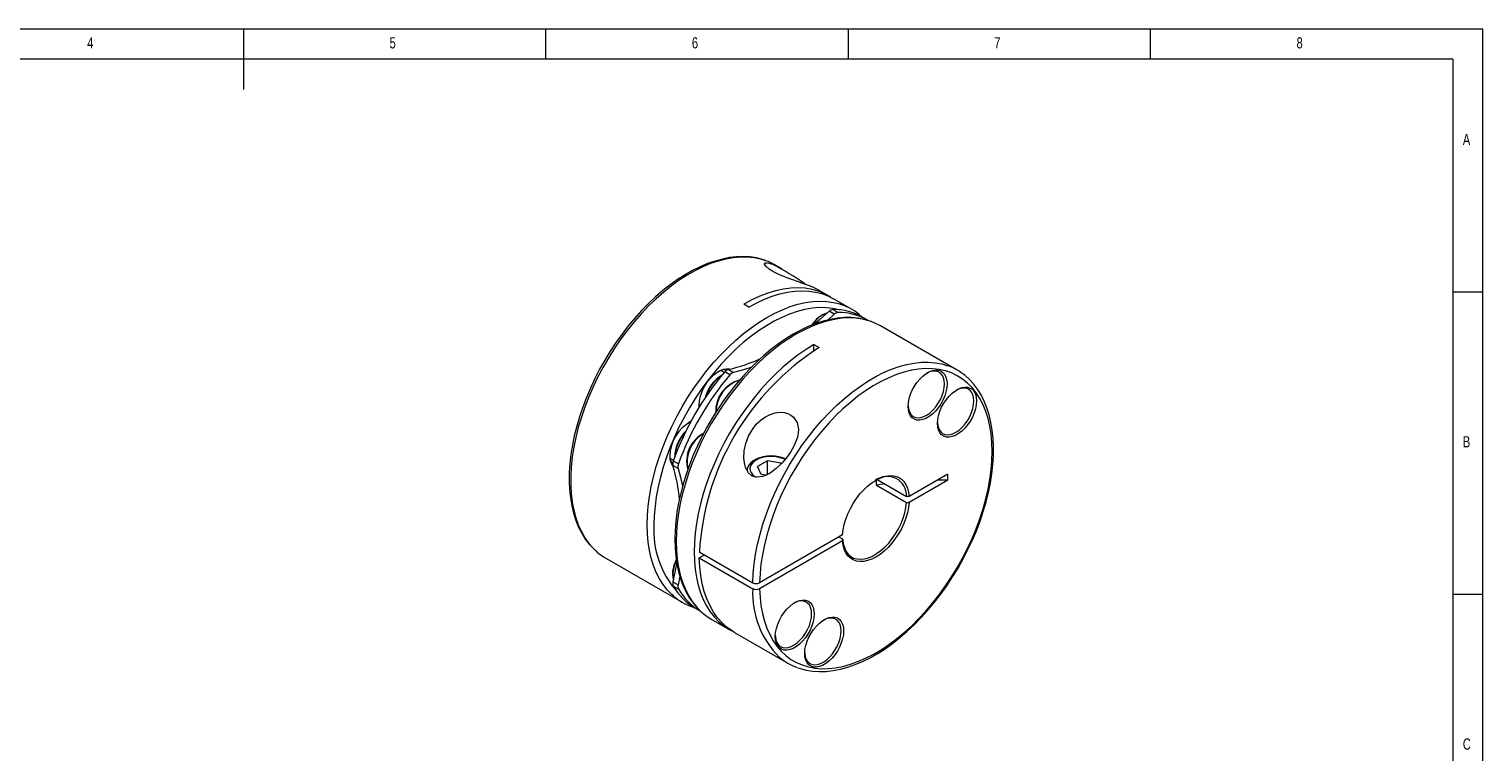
# Model space of a CAD drawing. Header units: millimetres. Extents: x 5 to 415, y 5 to 292.
# Tile 3 of 3: x 175 to 415, y 172 to 292. Entities that reach past the tile are written whole.
import ezdxf

# ---------------------------------------------------------------- set-up
doc = ezdxf.new("R2010")
doc.units = ezdxf.units.MM
doc.header["$LTSCALE"] = 2
doc.styles.add('SLDTEXTSTYLE0', font='TXT', dxfattribs={"width": 0.75})

msp = doc.modelspace()

# ---------------------------------------------------------------- linework, layer by layer
at = {"color": 7, "linetype": 'Continuous', "lineweight": 0}
for p, q in [((415, 292), (5, 292)), ((210, 292), (210, 282)), ((260, 287), (260, 292)), ((310, 292), (310, 287)), ((360, 287), (360, 292)), ((415, 5), (415, 292)), ((410, 287), (10, 287)), ((410, 287), (410, 60.25)), ((415, 248.5), (410, 248.5)), ((410, 198.5), (415, 198.5))]:
    msp.add_line(p, q, dxfattribs=at)
at = {"color": 7, "linetype": 'Continuous', "lineweight": 15}
for p, q in [((299.04, 252.33), (297.91, 252.98)), ((306.75, 247.88), (304.86, 248.97)), ((293.6, 246), (292.75, 246.49)), ((307.72, 244.82), (306.87, 245.31)), ((307.51, 245.61), (308.36, 245.12)), ((310.57, 245.67), (307.6, 247.39)), ((307.72, 244.82), (306.61, 243.81)), ((313.27, 243.82), (312.43, 244.31)), ((328.04, 235.59), (315.38, 242.9)), ((304.35, 239.8), (305.2, 239.31)), ((304.35, 238.8), (304.35, 239.8)), ((290.23, 235.7), (291.08, 235.21)), ((289.51, 235.17), (288.92, 235.51)), ((290.44, 234.78), (289.6, 235.27)), ((285.37, 229.93), (285.41, 229.52)), ((280.55, 221.01), (281.14, 220.67)), ((281.89, 219.29), (281.04, 219.78)), ((281.09, 220.55), (281.94, 220.06)), ((296.68, 220.56), (295.05, 219.62)), ((295.65, 218.33), (295.05, 219.62)), ((298.91, 220.21), (296.68, 220.56)), ((296.68, 218.33), (296.68, 220.56)), ((298.91, 220.21), (298.96, 220.11)), ((298.91, 220.07), (298.91, 220.21)), ((296.45, 218.2), (295.65, 218.33)), ((314.72, 216.56), (314.72, 217.39)), ((316.09, 216.75), (314.72, 216.56)), ((314.72, 216.56), (319.68, 213.7)), ((314.81, 217.49), (319.68, 214.68)), ((326.51, 218.38), (320.1, 214.68)), ((326.51, 217.4), (320.1, 213.7)), ((326.51, 217.4), (326.51, 218.38)), ((320.1, 214.68), (319.68, 214.68)), ((319.68, 213.7), (320.1, 213.7)), ((309.1, 208.33), (295.37, 200.4)), ((309.1, 207.35), (295.37, 199.42)), ((309.11, 207.6), (308.47, 207.96)), ((309.1, 207.35), (309.11, 207.6)), ((269.92, 204.48), (282.57, 197.17)), ((285.4, 205.51), (294.24, 200.4)), ((285.4, 204.53), (286.25, 205.02)), ((285.4, 204.53), (294.24, 199.42)), ((281.04, 200.56), (281.89, 200.07)), ((281.94, 199.37), (281.09, 199.86)), ((282.19, 201.47), (281.89, 200.07)), ((284.68, 196.25), (285.53, 195.76)), ((287.38, 194.4), (290.35, 192.68)), ((291.2, 192.19), (300.04, 187.09))]:
    msp.add_line(p, q, dxfattribs=at)
at = {"color": 7, "linetype": 'Continuous', "lineweight": 15, "flags": 128}
for points in [[(296.32, 253.71), (295.87, 253.87), (294.86, 254.13), (293.8, 254.3), (292.7, 254.36), (291.56, 254.33), (290.4, 254.19), (289.21, 253.96), (288, 253.63), (286.78, 253.21), (285.54, 252.68), (284.3, 252.07), (283.06, 251.36), (281.82, 250.57), (280.59, 249.69), (279.38, 248.74), (278.18, 247.71), (277, 246.6), (275.86, 245.43), (274.74, 244.19), (273.66, 242.9), (272.62, 241.55), (271.62, 240.15), (270.67, 238.71), (269.76, 237.23), (268.92, 235.72), (268.13, 234.18), (267.39, 232.62), (266.73, 231.05), (266.12, 229.47), (265.59, 227.88), (265.12, 226.3), (264.73, 224.73), (264.41, 223.17), (264.16, 221.63), (263.99, 220.12), (263.9, 218.64), (263.89, 217.19), (263.95, 215.79), (264.09, 214.44), (264.31, 213.14), (264.6, 211.9), (264.98, 210.73), (265.43, 209.62), (265.95, 208.59), (266.54, 207.64), (267.2, 206.77), (267.93, 205.99), (268.43, 205.55)], [(296.41, 253.68), (295.58, 253.94), (294.5, 254.16), (293.38, 254.28), (292.22, 254.28), (291.02, 254.17), (289.79, 253.96), (288.54, 253.63), (287.26, 253.2), (285.98, 252.66), (284.68, 252.02), (283.38, 251.28), (282.08, 250.44), (280.79, 249.5), (279.51, 248.48), (278.26, 247.37), (277.02, 246.19), (275.82, 244.92), (274.65, 243.59), (273.52, 242.19), (272.44, 240.74), (271.4, 239.23), (270.42, 237.68), (269.5, 236.09), (268.64, 234.46), (267.85, 232.81), (267.12, 231.15), (266.47, 229.47), (265.89, 227.8), (265.39, 226.12), (264.97, 224.46), (264.64, 222.81), (264.38, 221.19), (264.21, 219.61), (264.13, 218.06), (264.13, 216.56), (264.21, 215.11), (264.38, 213.72), (264.64, 212.39), (264.97, 211.14), (265.39, 209.96), (265.89, 208.86), (266.47, 207.85), (267.12, 206.92), (267.85, 206.1), (268.51, 205.48)], [(304.86, 248.97), (304.86, 248.97), (304.41, 249.2), (303.78, 249.46), (303.12, 249.7), (302.34, 249.97), (301.63, 250.22), (300.85, 250.49), (300.04, 250.79), (299.22, 251.11), (298.53, 251.41), (297.9, 251.72), (297.4, 252), (296.97, 252.27), (296.39, 252.76), (296.17, 253.13), (296.21, 253.26), (296.34, 253.33), (296.58, 253.35), (296.92, 253.29), (297.49, 253.1), (297.49, 253.1)], [(307.17, 247.62), (307.07, 247.69), (306.12, 248.21), (305.11, 248.63), (304.04, 248.93), (302.91, 249.12), (301.75, 249.19), (300.54, 249.14), (299.3, 248.98), (298.02, 248.71), (296.73, 248.32), (295.41, 247.82), (294.09, 247.21), (292.75, 246.49)], [(293.6, 246), (294.9, 246.7), (296.19, 247.3), (297.47, 247.79), (298.73, 248.18), (299.97, 248.46), (301.18, 248.64), (302.36, 248.7), (303.5, 248.65), (304.6, 248.5), (305.66, 248.24), (306.66, 247.86), (307.6, 247.39)], [(276.77, 209.99), (276.82, 211.51), (276.94, 213.08), (277.15, 214.67), (277.45, 216.3), (277.82, 217.95), (278.28, 219.61), (278.82, 221.29), (279.43, 222.96), (280.11, 224.62), (280.86, 226.27), (281.69, 227.91), (282.57, 229.51), (283.52, 231.08), (284.52, 232.6), (285.57, 234.08), (286.67, 235.51), (287.82, 236.87), (289, 238.17), (290.21, 239.4), (291.45, 240.55), (292.71, 241.62), (293.99, 242.6), (295.28, 243.49), (296.57, 244.29), (297.87, 244.99), (299.16, 245.58), (300.43, 246.08), (301.7, 246.47), (302.94, 246.75), (304.15, 246.92), (305.33, 246.98), (306.47, 246.94), (307.57, 246.78), (308.63, 246.52), (309.04, 246.38)], [(308.63, 245.54), (308.55, 245.56), (307.49, 245.79), (306.38, 245.91), (305.23, 245.92), (304.05, 245.81), (302.84, 245.6), (301.6, 245.28), (300.34, 244.85), (299.06, 244.31), (297.78, 243.67), (296.5, 242.92), (295.21, 242.08), (293.94, 241.15), (292.68, 240.13), (291.44, 239.02), (290.23, 237.83), (289.04, 236.57), (287.89, 235.24), (286.79, 233.84), (285.73, 232.39), (284.72, 230.89), (283.77, 229.34), (282.87, 227.76), (282.04, 226.15), (281.28, 224.51), (280.59, 222.86), (279.97, 221.2), (279.43, 219.55), (278.97, 217.89), (278.59, 216.26), (278.29, 214.64), (278.08, 213.05), (277.95, 211.5), (277.9, 209.99)], [(306.87, 245.31), (305.24, 243.85), (304.41, 243.15)], [(313.75, 243.65), (313.68, 243.68), (312.67, 243.97), (311.63, 244.17), (310.54, 244.27), (309.42, 244.27), (308.27, 244.17), (307.09, 243.97), (305.88, 243.67), (304.66, 243.28), (303.43, 242.79), (302.19, 242.21), (300.95, 241.53), (299.71, 240.77), (298.47, 239.92), (297.25, 238.99), (296.05, 237.98), (294.87, 236.9), (293.71, 235.75), (292.58, 234.54), (291.49, 233.26), (290.43, 231.93), (289.42, 230.55), (288.45, 229.12), (287.53, 227.66), (286.67, 226.16), (285.85, 224.63), (285.1, 223.07), (284.41, 221.51), (283.79, 219.93), (283.23, 218.34), (282.74, 216.76), (282.32, 215.18), (281.98, 213.62), (281.7, 212.07), (281.51, 210.55), (281.39, 209.05), (281.35, 207.6), (281.38, 206.18), (281.5, 204.81), (281.69, 203.5), (281.96, 202.24), (282.31, 201.04), (282.73, 199.91), (283.23, 198.85), (283.8, 197.87), (284.43, 196.98), (285.14, 196.17), (285.9, 195.44), (285.99, 195.38)], [(313.84, 243.61), (313.43, 243.75), (312.38, 244.01), (311.28, 244.16), (310.14, 244.21), (308.96, 244.15), (307.74, 243.97), (306.51, 243.69), (305.24, 243.3), (303.96, 242.81), (302.68, 242.21), (301.38, 241.51), (300.09, 240.72), (298.8, 239.82), (297.52, 238.84), (296.26, 237.77), (295.02, 236.62), (293.8, 235.4), (292.62, 234.1), (291.48, 232.73), (290.38, 231.31), (289.33, 229.83), (288.33, 228.3), (287.38, 226.73), (286.5, 225.13), (285.67, 223.5), (284.92, 221.85), (284.23, 220.18), (283.62, 218.51), (283.09, 216.84), (282.63, 215.17), (282.26, 213.53), (281.96, 211.9), (281.75, 210.3), (281.62, 208.74), (281.58, 207.22), (281.62, 205.75), (281.75, 204.33), (281.96, 202.98), (282.26, 201.69), (282.63, 200.48), (283.09, 199.34), (283.62, 198.29), (284.23, 197.32), (284.92, 196.44), (285.67, 195.66), (286.06, 195.32)], [(312.29, 244.4), (312.05, 244.63), (312.05, 244.63)], [(315.38, 242.9), (314.44, 243.37), (313.84, 243.61)], [(304.35, 239.8), (303.06, 239), (301.77, 238.11), (300.49, 237.13), (299.23, 236.06), (297.99, 234.91), (296.77, 233.68), (295.59, 232.38), (294.45, 231.02), (293.35, 229.59), (292.3, 228.11), (291.3, 226.59), (290.35, 225.02), (289.46, 223.42), (288.64, 221.78), (287.89, 220.13), (287.2, 218.47), (286.59, 216.8), (286.06, 215.12), (285.6, 213.46), (285.23, 211.81), (284.93, 210.18), (284.72, 208.59), (284.59, 207.02), (284.55, 205.5), (284.59, 204.03), (284.72, 202.62), (284.93, 201.26), (285.23, 199.98), (285.6, 198.76), (286.06, 197.63), (286.59, 196.57), (287.2, 195.6), (287.89, 194.73), (288.64, 193.95), (289.46, 193.27), (290.35, 192.69), (290.78, 192.45)], [(285.38, 229.48), (285.37, 229.8), (285.42, 230.44), (285.55, 231.11), (285.76, 231.79), (286.05, 232.47), (286.41, 233.13), (286.83, 233.75), (287.3, 234.31), (287.8, 234.8), (288.32, 235.21), (288.86, 235.51), (289.38, 235.72), (289.88, 235.81), (290.35, 235.78), (290.47, 235.76)], [(294.09, 236.09), (292.71, 235.64), (291.08, 235.21)], [(294.24, 200.4), (294.31, 201.94), (294.47, 203.53), (294.71, 205.14), (295.03, 206.78), (295.44, 208.44), (295.92, 210.11), (296.49, 211.79), (297.13, 213.47), (297.84, 215.14), (298.62, 216.79), (299.47, 218.42), (300.38, 220.01), (301.35, 221.57), (302.38, 223.09), (303.45, 224.55), (304.57, 225.96), (305.74, 227.31), (306.93, 228.58), (308.16, 229.78), (309.42, 230.91), (310.69, 231.94), (311.98, 232.89), (313.27, 233.75), (314.58, 234.51), (315.87, 235.17), (317.16, 235.72), (318.44, 236.17), (319.7, 236.52), (320.93, 236.75), (322.13, 236.88), (323.3, 236.9), (324.43, 236.8), (325.51, 236.6), (326.47, 236.31)], [(295.37, 199.42), (295.45, 197.99), (295.6, 196.62), (295.84, 195.31), (296.16, 194.07), (296.56, 192.9), (297.04, 191.82), (297.6, 190.81), (298.24, 189.9), (298.94, 189.08), (299.72, 188.36), (300.56, 187.73), (301.46, 187.21), (302.42, 186.8), (303.44, 186.49), (304.5, 186.28), (305.61, 186.19), (306.75, 186.21), (307.94, 186.33), (309.15, 186.57), (310.38, 186.91), (311.64, 187.36), (312.9, 187.91), (314.18, 188.56), (315.45, 189.32), (316.73, 190.17), (317.99, 191.11), (319.24, 192.13), (320.47, 193.25), (321.67, 194.44), (322.84, 195.7), (323.97, 197.03), (325.07, 198.42), (326.11, 199.87), (327.11, 201.36), (328.05, 202.9), (328.93, 204.48), (329.75, 206.08), (330.51, 207.7), (331.19, 209.34), (331.8, 210.99), (332.33, 212.64), (332.79, 214.28), (333.16, 215.9), (333.46, 217.51), (333.67, 219.08), (333.79, 220.62), (333.84, 222.12), (333.79, 223.57), (333.67, 224.96), (333.46, 226.29), (333.16, 227.56), (332.79, 228.75), (332.33, 229.86), (331.8, 230.89), (331.19, 231.84), (330.51, 232.69), (329.75, 233.44), (328.93, 234.1), (328.05, 234.66), (327.11, 235.11), (326.11, 235.45), (325.07, 235.69), (323.97, 235.82), (322.84, 235.84), (321.67, 235.75), (320.47, 235.55), (319.24, 235.25), (317.99, 234.83), (316.73, 234.31), (315.45, 233.69), (314.18, 232.97), (312.9, 232.16), (311.64, 231.25), (310.38, 230.25), (309.15, 229.16), (307.94, 228), (306.75, 226.76), (305.61, 225.45), (304.5, 224.08), (303.44, 222.65), (302.42, 221.17), (301.46, 219.64), (300.56, 218.08), (299.72, 216.49), (298.94, 214.87), (298.24, 213.23), (297.6, 211.59), (297.04, 209.94), (296.56, 208.3), (296.16, 206.67), (295.84, 205.05), (295.6, 203.47), (295.45, 201.92), (295.37, 200.4)], [(301.69, 186.34), (302.08, 186.2), (303.1, 185.94), (304.16, 185.78), (305.26, 185.71), (306.39, 185.75), (307.55, 185.88), (308.74, 186.11), (309.95, 186.44), (311.18, 186.87), (312.41, 187.39), (313.65, 188), (314.9, 188.71), (316.13, 189.5), (317.36, 190.38), (318.58, 191.33), (319.77, 192.37), (320.95, 193.47), (322.1, 194.65), (323.21, 195.88), (324.29, 197.18), (325.34, 198.53), (326.34, 199.92), (327.29, 201.37), (328.19, 202.84), (329.04, 204.36), (329.83, 205.89), (330.56, 207.45), (331.23, 209.02), (331.83, 210.61), (332.37, 212.19), (332.83, 213.77), (333.22, 215.35), (333.54, 216.91), (333.79, 218.44), (333.96, 219.96), (334.05, 221.44), (334.07, 222.88), (334, 224.28), (333.86, 225.63), (333.64, 226.93), (333.35, 228.17), (332.97, 229.35), (332.53, 230.45), (332, 231.48), (331.41, 232.43), (330.75, 233.3), (330.02, 234.08), (329.47, 234.57)], [(326.37, 233.3), (326.33, 232.67), (326.19, 232), (325.98, 231.31), (325.69, 230.63), (325.33, 229.97), (324.91, 229.35), (324.44, 228.79), (323.94, 228.3), (323.42, 227.9), (322.89, 227.59), (322.36, 227.39), (321.86, 227.3), (321.39, 227.32), (320.97, 227.45), (320.61, 227.7), (320.32, 228.04), (320.11, 228.48), (319.98, 229), (319.93, 229.59), (319.98, 230.22), (320.11, 230.89), (320.32, 231.58), (320.61, 232.26), (320.97, 232.92), (321.39, 233.54), (321.86, 234.1), (322.36, 234.59), (322.89, 234.99), (323.42, 235.3), (323.94, 235.5), (324.44, 235.59), (324.91, 235.57), (325.33, 235.44), (325.69, 235.19), (325.98, 234.85), (326.19, 234.41), (326.33, 233.89), (326.37, 233.3)], [(319.94, 229.71), (319.95, 229.54), (320.03, 229.01), (320.2, 228.56), (320.45, 228.19), (320.77, 227.91), (321.15, 227.75), (321.59, 227.69), (322.06, 227.74), (322.56, 227.9), (323.07, 228.17), (323.57, 228.54), (324.06, 228.99), (324.52, 229.52), (324.93, 230.11), (325.28, 230.74), (325.56, 231.39), (325.77, 232.05), (325.9, 232.69), (325.95, 233.3)], [(325.95, 233.3), (325.9, 233.86), (325.77, 234.36), (325.56, 234.77), (325.28, 235.1), (324.93, 235.32), (324.52, 235.43), (324.06, 235.43), (323.57, 235.33), (323.07, 235.11), (323.04, 235.1)], [(331.24, 230.49), (331.2, 229.85), (331.06, 229.18), (330.85, 228.5), (330.56, 227.82), (330.2, 227.16), (329.78, 226.54), (329.31, 225.98), (328.81, 225.49), (328.29, 225.08), (327.76, 224.78), (327.23, 224.58), (326.73, 224.48), (326.26, 224.51), (325.84, 224.64), (325.48, 224.89), (325.19, 225.23), (324.98, 225.67), (324.85, 226.19), (324.8, 226.78), (324.85, 227.41), (324.98, 228.08), (325.19, 228.77), (325.48, 229.45), (325.84, 230.11), (326.26, 230.73), (326.73, 231.29), (327.23, 231.78), (327.76, 232.18), (328.29, 232.49), (328.81, 232.69), (329.31, 232.78), (329.78, 232.76), (330.2, 232.62), (330.56, 232.38), (330.85, 232.03), (331.06, 231.6), (331.2, 231.08), (331.24, 230.49)], [(330.81, 230.49), (330.77, 231.05), (330.64, 231.55), (330.43, 231.96), (330.15, 232.29), (329.8, 232.51), (329.39, 232.62), (328.93, 232.62), (328.44, 232.51), (327.94, 232.3), (327.91, 232.28)], [(300.46, 222), (299.8, 221.07), (299.06, 220.21), (298.11, 219.31), (297.1, 218.56), (296.48, 218.22), (295.85, 217.97), (294.88, 217.85), (294.15, 218.06), (293.55, 218.57), (293.06, 219.46), (292.87, 220.22), (292.78, 221.03), (292.84, 222.25), (293.1, 223.46), (293.54, 224.66), (294.17, 225.78), (294.83, 226.63), (295.61, 227.37), (296.33, 227.87), (297.1, 228.25), (297.92, 228.5), (298.74, 228.6), (299.42, 228.55), (300.05, 228.38), (300.56, 228.13), (300.98, 227.79), (301.56, 226.92), (301.78, 225.82), (301.74, 225.17), (301.62, 224.51), (301.37, 223.75), (301.03, 222.99), (300.46, 222)], [(324.81, 226.9), (324.82, 226.73), (324.9, 226.2), (325.07, 225.74), (325.32, 225.37), (325.64, 225.1), (326.02, 224.93), (326.46, 224.88), (326.93, 224.93), (327.43, 225.09), (327.94, 225.36), (328.44, 225.73), (328.93, 226.18), (329.39, 226.71), (329.8, 227.3), (330.15, 227.92), (330.43, 228.58), (330.64, 229.23), (330.77, 229.88), (330.81, 230.49)], [(283.98, 227.05), (283.89, 227.01), (283.61, 226.87)], [(299.65, 220.9), (299.16, 221.09), (298.56, 221.25), (297.92, 221.35), (297.27, 221.38), (296.62, 221.35), (295.98, 221.25), (295.38, 221.09), (294.82, 220.87), (294.33, 220.58), (293.91, 220.24), (293.59, 219.85), (293.39, 219.47), (293.29, 219.04)], [(299.58, 220.8), (299.52, 220.83), (298.98, 221.04), (298.39, 221.19), (297.76, 221.27), (297.12, 221.29), (296.48, 221.24), (295.87, 221.12), (295.3, 220.94), (294.8, 220.7), (294.39, 220.41), (294.08, 220.09), (293.87, 219.73), (293.78, 219.36), (293.81, 218.99), (293.96, 218.63), (294.22, 218.29), (294.59, 217.98), (294.79, 217.85)], [(281.89, 219.29), (282.33, 217.67), (282.62, 216.31)], [(309.1, 208.33), (309.2, 209.17), (309.38, 210.04), (309.64, 210.92), (309.97, 211.81), (310.38, 212.68), (310.86, 213.53), (311.39, 214.33), (311.97, 215.09), (312.59, 215.78), (313.24, 216.4), (313.92, 216.94), (314.6, 217.38), (315.29, 217.73), (315.96, 217.97), (316.62, 218.11), (317.24, 218.13), (317.82, 218.05), (318.35, 217.85), (318.82, 217.55), (319.23, 217.15), (319.57, 216.65), (319.83, 216.07), (320.01, 215.41), (320.1, 214.68)], [(326.51, 217.4), (325.02, 217.38), (324.78, 217.38)], [(320.1, 213.7), (320.01, 212.86), (319.83, 211.99), (319.57, 211.11), (319.23, 210.22), (318.82, 209.35), (318.35, 208.5), (317.82, 207.7), (317.24, 206.94), (316.62, 206.25), (315.96, 205.63), (315.29, 205.09), (314.6, 204.65), (313.92, 204.3), (313.24, 204.06), (312.59, 203.92), (311.97, 203.9), (311.39, 203.98), (310.86, 204.18), (310.38, 204.48), (309.97, 204.88), (309.64, 205.38), (309.38, 205.96), (309.2, 206.62), (309.1, 207.35)], [(309.11, 207.6), (309.2, 206.87), (309.39, 206.21), (309.66, 205.64), (310.01, 205.16), (310.43, 204.78), (310.92, 204.5), (311.47, 204.34), (312.07, 204.29), (312.7, 204.36), (313.37, 204.54), (314.05, 204.83), (314.73, 205.22), (315.42, 205.72), (316.08, 206.31), (316.72, 206.97), (317.31, 207.71), (317.86, 208.51), (318.35, 209.35), (318.77, 210.22), (319.12, 211.1), (319.39, 211.99), (319.58, 212.86), (319.68, 213.7)], [(281.17, 198.16), (280.86, 198.44), (280.11, 199.22), (279.43, 200.09), (278.82, 201.06), (278.28, 202.12), (277.82, 203.25), (277.45, 204.47), (277.15, 205.75), (276.94, 207.11), (276.82, 208.52), (276.77, 209.99)], [(291.2, 192.19), (290.88, 192.39), (289.99, 193.02), (289.17, 193.77), (288.43, 194.61), (287.76, 195.56), (287.17, 196.59), (286.66, 197.72), (286.23, 198.94), (285.89, 200.23), (285.64, 201.6), (285.48, 203.03), (285.4, 204.53)], [(281.68, 203.82), (281.49, 202.7), (281.04, 200.56)], [(281.03, 201.77), (281.08, 201.22), (281.13, 200.97)], [(304.4, 195.25), (304.36, 194.62), (304.23, 193.95), (304.01, 193.26), (303.72, 192.58), (303.36, 191.92), (302.95, 191.3), (302.48, 190.74), (301.98, 190.25), (301.45, 189.85), (300.92, 189.54), (300.4, 189.34), (299.89, 189.25), (299.43, 189.27), (299.01, 189.41), (298.65, 189.65), (298.36, 190), (298.14, 190.43), (298.01, 190.95), (297.97, 191.54), (298.01, 192.18), (298.14, 192.85), (298.36, 193.53), (298.65, 194.21), (299.01, 194.87), (299.43, 195.49), (299.89, 196.05), (300.4, 196.54), (300.92, 196.95), (301.45, 197.25), (301.98, 197.46), (302.48, 197.55), (302.95, 197.52), (303.36, 197.39), (303.72, 197.15), (304.01, 196.8), (304.23, 196.36), (304.36, 195.84), (304.4, 195.25)], [(303.98, 195.25), (303.94, 195.82), (303.81, 196.31), (303.6, 196.73), (303.31, 197.05), (302.96, 197.27), (302.55, 197.38), (302.09, 197.39), (301.61, 197.28), (301.1, 197.06), (301.08, 197.05)], [(284.12, 196.46), (284.28, 196.4), (284.58, 196.31)], [(286.06, 195.32), (286.5, 194.98), (287.38, 194.4), (287.38, 194.4)], [(297.97, 191.67), (297.98, 191.5), (298.06, 190.97), (298.23, 190.51), (298.48, 190.14), (298.8, 189.87), (299.19, 189.7), (299.62, 189.64), (300.09, 189.69), (300.59, 189.86), (301.1, 190.13), (301.61, 190.49), (302.09, 190.95), (302.55, 191.47), (302.96, 192.06), (303.31, 192.69), (303.6, 193.34), (303.81, 194), (303.94, 194.64), (303.98, 195.25)], [(309.27, 192.44), (309.23, 191.81), (309.1, 191.14), (308.88, 190.45), (308.59, 189.77), (308.23, 189.11), (307.81, 188.49), (307.35, 187.93), (306.84, 187.44), (306.32, 187.04), (305.79, 186.73), (305.27, 186.53), (304.76, 186.44), (304.3, 186.46), (303.88, 186.59), (303.52, 186.84), (303.23, 187.18), (303.01, 187.62), (302.88, 188.14), (302.84, 188.73), (302.88, 189.36), (303.01, 190.04), (303.23, 190.72), (303.52, 191.4), (303.88, 192.06), (304.3, 192.68), (304.76, 193.24), (305.27, 193.73), (305.79, 194.13), (306.32, 194.44), (306.84, 194.64), (307.35, 194.73), (307.81, 194.71), (308.23, 194.58), (308.59, 194.33), (308.88, 193.99), (309.1, 193.55), (309.23, 193.03), (309.27, 192.44)], [(302.84, 188.85), (302.85, 188.68), (302.93, 188.15), (303.1, 187.7), (303.35, 187.33), (303.67, 187.05), (304.06, 186.89), (304.49, 186.83), (304.96, 186.88), (305.46, 187.05), (305.97, 187.31), (306.48, 187.68), (306.96, 188.13), (307.42, 188.66), (307.83, 189.25), (308.18, 189.88), (308.47, 190.53), (308.68, 191.19), (308.81, 191.83), (308.85, 192.44)], [(308.85, 192.44), (308.81, 193), (308.68, 193.5), (308.47, 193.91), (308.18, 194.24), (307.83, 194.46), (307.42, 194.57), (306.96, 194.57), (306.48, 194.47), (305.97, 194.25), (305.95, 194.24)]]:
    msp.add_lwpolyline(points, dxfattribs=at)
at = {"color": 7, "linetype": 'Continuous', "lineweight": 15}
for centre, radius, start, end in [((293.2, 244.81), 9.43, 60.0283, 70.1413), ((276.89, 213.29), 44.83, 54.4426, 62.6364), ((307.58, 244.64), 0.974, 94.215, 136.6684), ((307.5, 235.63), 9.98, 60.446, 89.9688), ((305.87, 237.53), 9.4, 49.5653, 70.3314), ((307.88, 240.74), 4.5, 106.8568, 149.7163), ((308.08, 240.63), 4.65, 109.0974, 147.7615), ((308.43, 244.15), 0.974, 94.215, 136.6684), ((308.35, 235.14), 9.98, 60.446, 89.9688), ((328.42, 203.01), 43.08, 122.6082, 176.6828), ((289.73, 233.22), 2.43, 82.6747, 120.8255), ((290.58, 234.5), 1.25, 106.3074, 142.0337), ((284.07, 262.53), 27.53, 282.9322, 294.7785), ((323.33, 227.44), 9.42, 49.8169, 70.5389), ((325.49, 204.73), 47.13, 139.6075, 160.3925), ((326.34, 204.24), 47.13, 139.6075, 160.3925), ((292.06, 229.65), 5.86, 119.6535, 167.269), ((292.53, 229.36), 6.3, 123.5224, 163.005), ((293.43, 228.79), 5.32, 104.9698, 182.1357), ((293.69, 228.64), 5.53, 107.73, 179.6297), ((291.43, 234.01), 1.25, 106.3074, 142.0337), ((287.27, 221.16), 6.77, 118.8488, 178.2256), ((287.34, 221.16), 6.01, 132.9322, 180.0515), ((287.55, 221.02), 6.17, 136.5555, 176.9176), ((288.6, 220.48), 5.3, 117.5923, 195.3142), ((288.88, 220.32), 5.52, 120.6744, 192.5123), ((282.88, 221.44), 2.38, 178.7287, 217.7836), ((283.05, 221.2), 2.55, 176.3189, 220.5569), ((282.26, 220.07), 1.26, 157.9668, 193.688), ((254.72, 211.7), 27.52, 5.2532, 17.0632), ((283.11, 219.58), 1.26, 157.9668, 193.688), ((316.48, 214.8), 3.2, 357.8232, 128.1607), ((292.99, 209), 15.12, 176.2103, 221.789), ((274.64, 212.66), 9.44, 229.4687, 239.9719), ((285.37, 201.99), 4.39, 149.6811, 193.9338), ((286.55, 201.61), 5.52, 154.1406, 178.4138), ((281.97, 200.28), 0.974, 163.3318, 205.7779), ((289.78, 204.9), 10.04, 210.1142, 239.4663), ((282.82, 199.79), 0.974, 163.3318, 205.7779), ((294.81, 201.48), 1.21, 242.1874, 297.8203), ((287.27, 205.31), 9.4, 229.5416, 249.8567), ((290.63, 204.41), 10.04, 210.1142, 239.4663), ((309.16, 198.68), 14.94, 177.158, 225.3007), ((294.81, 200.5), 1.21, 242.1894, 297.8183), ((304.74, 195.24), 9.4, 229.6733, 250.4833)]:
    msp.add_arc(centre, radius, start, end, dxfattribs=at)

# ---------------------------------------------------------------- texts
at = {"color": 7, "linetype": 'Continuous', "lineweight": 0, "char_height": 1.85, "attachment_point": 1, "style": 'SLDTEXTSTYLE0'}
for s, insert in [('4', (184.17, 290.65)), ('5', (234.17, 290.65)), ('6', (284.17, 290.65)), ('7', (334.17, 290.65)), ('8', (384.17, 290.65)), ('A', (411.67, 274.65)), ('B', (411.67, 224.65)), ('C', (411.67, 174.65))]:
    msp.add_mtext(s, dxfattribs=dict(at, insert=insert))

doc.saveas('drawing.dxf')
